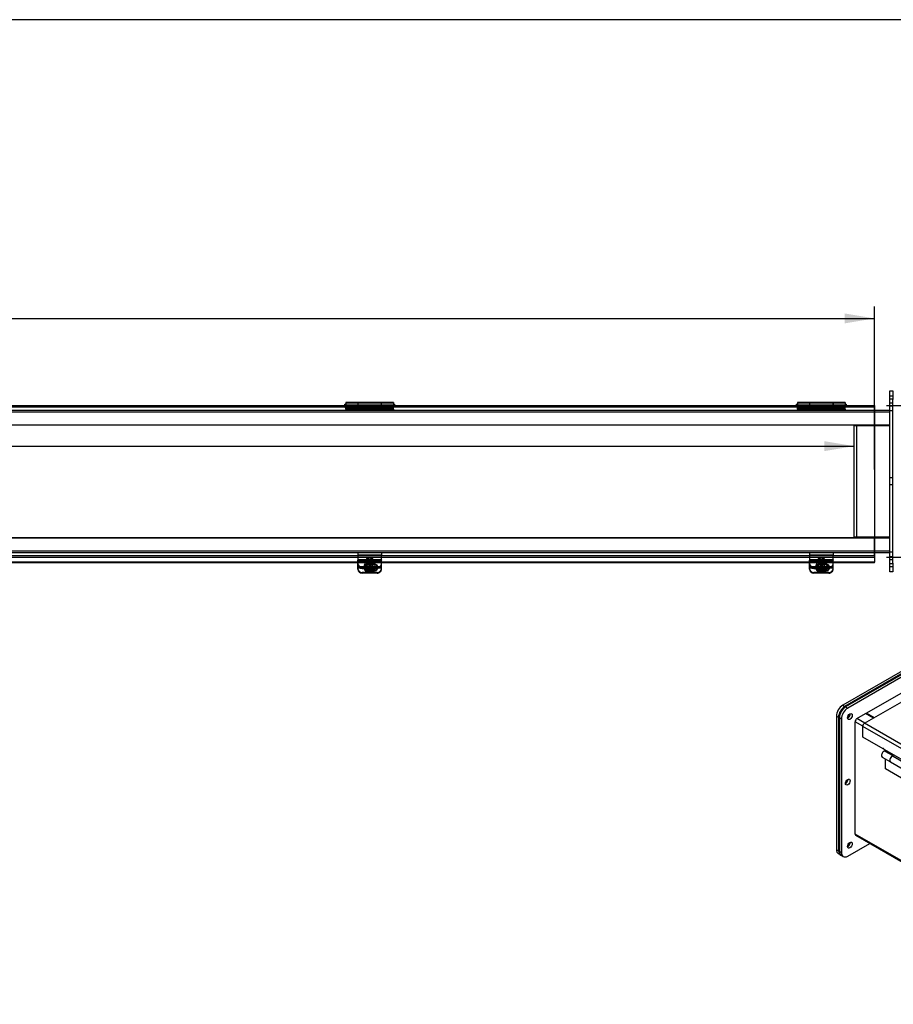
# Model space of a CAD drawing. Header units: inches. Extents: x 1 to 240, y -1 to 159.
# Tile 8 of 14: x 111 to 148, y 118 to 159. Entities that reach past the tile are written whole.
import ezdxf
from ezdxf.enums import TextEntityAlignment as Align
from ezdxf.lldxf.tags import DXFTag

# ---------------------------------------------------------------- set-up
doc = ezdxf.new("R2010")
doc.units = ezdxf.units.IN
doc.header["$MEASUREMENT"] = 0
for name, color, linetype in [('COM40176', 7, 'Continuous'), ('COM52631', 7, 'Continuous'), ('COM70666-2', 7, 'Continuous'), ('COM70693-12', 7, 'Continuous'), ('COM70694-12', 7, 'Continuous'), ('COM70695-2', 7, 'Continuous'), ('Default', 7, 'Continuous'), ('GSK10437', 7, 'Continuous'), ('GSK11095', 7, 'Continuous'), ('HNG86641-1', 7, 'Continuous'), ('HNG86641-2', 7, 'Continuous'), ('HNG86641-3', 7, 'Continuous'), ('SCS19420', 7, 'Continuous')]:
    doc.layers.add(name, color=color, linetype=linetype)
doc.styles.add('SEACAD_Times_New_Roman', font='times.ttf')
tags = doc.linetypes.add('HIDDEN2', pattern=[0.1875, 0.125, -0.0625]).pattern_tags.tags
tags[6:7] = [DXFTag(74, 4), DXFTag(75, 0), DXFTag(340, '0'), DXFTag(46, 0.0), DXFTag(50, 0.0), DXFTag(44, 0.0), DXFTag(45, 0.0)]
tags[4:5] = [DXFTag(74, 4), DXFTag(75, 0), DXFTag(340, '0'), DXFTag(46, 0.0), DXFTag(50, 0.0), DXFTag(44, 0.0), DXFTag(45, 0.0)]
doc.dimstyles.new('HAMMOND_(STH_-_240x160)', dxfattribs={"dimtxt": 1, "dimasz": 1.25, "dimexe": 0.5, "dimexo": 0.5, "dimgap": 0.25, "dimtad": 0, "dimtih": 1, "dimtoh": 1, "dimzin": 0, "dimdsep": 46, "dimtxsty": 'SEACAD_Times_New_Roman', "dimblk1": '_SE_FILLED', "dimblk2": '_SE_FILLED', "dimsah": 1, "dimcen": 0.5, "dimadec": 0, "dimazin": 0, "dimtfac": 0.8, "dimtofl": 0, "dimtmove": 0, "dimatfit": 3, "dimfxl": 1, "dimtolj": 1, "dimtzin": 0, "dimarcsym": 0})

# ---------------------------------------------------------------- blocks, each defined once
blk = doc.blocks.new('SE2')
at = {"layer": 'COM40176', "color": 7, "linetype": 'HIDDEN2'}
for p, q in [((125.415, 136.471), (125.415, 136.479)), ((126.415, 136.479), (125.415, 136.479)), ((125.415, 136.471), (125.415, 136.46)), ((126.415, 136.455), (125.415, 136.455)), ((126.415, 136.422), (125.415, 136.422)), ((126.118, 136.295), (125.837, 136.295)), ((126.415, 136.471), (126.415, 136.479)), ((126.415, 136.471), (126.415, 136.46)), ((144.415, 136.471), (144.415, 136.479)), ((145.415, 136.479), (144.415, 136.479)), ((144.415, 136.471), (144.415, 136.46)), ((145.415, 136.455), (144.415, 136.455)), ((145.415, 136.422), (144.415, 136.422)), ((145.118, 136.295), (144.837, 136.295)), ((145.415, 136.471), (145.415, 136.479)), ((145.415, 136.471), (145.415, 136.46)), ((125.415, 136.198), (126.415, 136.198)), ((125.891, 135.941), (125.603, 135.941)), ((125.697, 136.168), (125.697, 136.144)), ((126.118, 136.271), (125.837, 136.271)), ((125.837, 136.04), (126.113, 136.04)), ((125.837, 136.016), (126.094, 136.016)), ((126.227, 135.941), (125.939, 135.941)), ((126.259, 136.144), (126.259, 136.168)), ((144.415, 136.198), (145.415, 136.198)), ((144.891, 135.941), (144.603, 135.941)), ((144.697, 136.168), (144.697, 136.144)), ((145.118, 136.271), (144.837, 136.271)), ((144.837, 136.04), (145.113, 136.04)), ((144.837, 136.016), (145.094, 136.016)), ((145.227, 135.941), (144.939, 135.941)), ((145.259, 136.144), (145.259, 136.168))]:
    blk.add_line(p, q, dxfattribs=at)
at = {"layer": 'COM40176', "color": 7, "linetype": 'Continuous'}
for p, q in [((125.415, 136.234), (125.415, 136.46)), ((126.415, 136.46), (125.415, 136.46)), ((126.415, 136.234), (126.415, 136.46)), ((144.415, 136.234), (144.415, 136.46)), ((145.415, 136.46), (144.415, 136.46)), ((145.415, 136.234), (145.415, 136.46)), ((125.415, 136.141), (125.415, 136.234)), ((125.415, 136.087), (125.415, 136.141)), ((125.415, 136.141), (126.415, 136.141)), ((126.227, 135.917), (125.603, 135.917)), ((126.094, 136.016), (126.118, 136.016)), ((126.113, 136.04), (126.118, 136.04)), ((126.415, 136.141), (126.415, 136.234)), ((126.415, 136.087), (126.415, 136.141)), ((144.415, 136.141), (144.415, 136.234)), ((144.415, 136.087), (144.415, 136.141)), ((144.415, 136.141), (145.415, 136.141)), ((145.227, 135.917), (144.603, 135.917)), ((145.094, 136.016), (145.118, 136.016)), ((145.113, 136.04), (145.118, 136.04)), ((145.415, 136.141), (145.415, 136.234)), ((145.415, 136.087), (145.415, 136.141))]:
    blk.add_line(p, q, dxfattribs=at)
at = {"layer": 'COM40176', "color": 7, "linetype": 'HIDDEN2'}
for centre, major_axis, start_param, end_param in [((125.837, 136.168), (0.14, 0), 1.570796, 4.712389), ((126.118, 136.168), (-0.14, 0), 2.930417, 4.712389), ((144.837, 136.168), (0.14, 0), 1.570796, 4.712389), ((145.118, 136.168), (-0.14, 0), 2.930417, 4.712389), ((125.603, 136.111), (0.188, 0), 3.141593, 4.712389), ((125.837, 136.144), (0.14, 0), 1.570796, 4.712389), ((126.118, 136.144), (-0.14, 0), 3.121159, 4.712389), ((126.227, 136.111), (0.188, 0), 4.712389, 6.283185), ((144.603, 136.111), (0.188, 0), 3.141593, 4.712389), ((144.837, 136.144), (0.14, 0), 1.570796, 4.712389), ((145.118, 136.144), (-0.14, 0), 3.121159, 4.712389), ((145.227, 136.111), (0.188, 0), 4.712389, 6.283185)]:
    blk.add_ellipse(centre, major_axis=major_axis, ratio=0.906308, start_param=start_param, end_param=end_param, dxfattribs=at)
at = {"layer": 'COM40176', "color": 7, "linetype": 'Continuous'}
for centre, major_axis, start_param, end_param in [((125.603, 136.087), (-0.188, 0), 0, 1.570796), ((126.118, 136.168), (-0.14, 0), 1.570796, 2.930417), ((126.118, 136.144), (-0.14, 0), 1.570796, 3.121159), ((126.227, 136.087), (-0.188, 0), 1.570796, 3.141593), ((144.603, 136.087), (-0.188, 0), 0, 1.570796), ((145.118, 136.168), (-0.14, 0), 1.570796, 2.930417), ((145.118, 136.144), (-0.14, 0), 1.570796, 3.121159), ((145.227, 136.087), (-0.188, 0), 1.570796, 3.141593)]:
    blk.add_ellipse(centre, major_axis=major_axis, ratio=0.906308, start_param=start_param, end_param=end_param, dxfattribs=at)
at = {"layer": 'COM52631', "color": 7, "linetype": 'HIDDEN2'}
for p, q in [((125.415, 136.781), (125.415, 136.686)), ((126.415, 136.781), (126.415, 136.686)), ((144.415, 136.781), (144.415, 136.686)), ((145.415, 136.781), (145.415, 136.686)), ((125.415, 136.686), (126.415, 136.686)), ((125.415, 136.686), (125.415, 136.658)), ((125.415, 136.658), (125.415, 136.479)), ((125.808, 136.384), (125.808, 136.344)), ((126.021, 136.344), (126.021, 136.384)), ((126.415, 136.658), (126.415, 136.686)), ((126.415, 136.479), (126.415, 136.658)), ((144.415, 136.686), (145.415, 136.686)), ((144.415, 136.686), (144.415, 136.658)), ((144.415, 136.658), (144.415, 136.479)), ((144.808, 136.384), (144.808, 136.344)), ((145.021, 136.344), (145.021, 136.384)), ((145.415, 136.658), (145.415, 136.686)), ((145.415, 136.479), (145.415, 136.658)), ((125.603, 136.158), (126.227, 136.158)), ((125.603, 136.118), (126.149, 136.118)), ((144.603, 136.158), (145.227, 136.158)), ((144.603, 136.118), (145.149, 136.118))]:
    blk.add_line(p, q, dxfattribs=at)
at = {"layer": 'COM52631', "color": 7, "linetype": 'Continuous'}
for p, q in [((126.149, 136.118), (126.227, 136.118)), ((145.149, 136.118), (145.227, 136.118))]:
    blk.add_line(p, q, dxfattribs=at)
at = {"layer": 'COM52631', "color": 7, "linetype": 'HIDDEN2'}
for centre, start_param, end_param in [((125.603, 136.328), 0, 1.570796), ((126.227, 136.328), 1.570796, 3.141593), ((144.603, 136.328), 0, 1.570796), ((145.227, 136.328), 1.570796, 3.141593), ((125.603, 136.288), 0, 1.570796), ((126.227, 136.288), 1.684063, 3.141593), ((144.603, 136.288), 0, 1.570796), ((145.227, 136.288), 1.68406, 3.141593)]:
    blk.add_ellipse(centre, major_axis=(-0.188, 0), ratio=0.906308, start_param=start_param, end_param=end_param, dxfattribs=at)
for centre, major_axis in [((125.915, 136.384), (-0.107, 0)), ((125.915, 136.344), (-0.107, 0)), ((144.915, 136.384), (0.107, 0)), ((144.915, 136.344), (0.107, 0))]:
    blk.add_ellipse(centre, major_axis=major_axis, ratio=0.906308, dxfattribs=at)
at = {"layer": 'COM52631', "color": 7, "linetype": 'Continuous'}
for centre, end_param in [((126.227, 136.288), 1.684063), ((145.227, 136.288), 1.68406)]:
    blk.add_ellipse(centre, major_axis=(-0.188, 0), ratio=0.906308, start_param=1.570796, end_param=end_param, dxfattribs=at)
at = {"layer": 'COM70666-2', "color": 7, "linetype": 'Continuous'}
for p, q in [((147.79, 143.219), (147.79, 143.594)), ((147.79, 143.594), (147.915, 143.594)), ((147.915, 143.594), (147.915, 143.219)), ((147.79, 136.344), (147.79, 143.219)), ((147.915, 136.344), (147.915, 143.219)), ((147.79, 135.969), (147.79, 136.344)), ((147.915, 136.344), (147.915, 135.969)), ((147.915, 135.969), (147.79, 135.969))]:
    blk.add_line(p, q, dxfattribs=at)
at = {"layer": 'COM70666-2', "color": 7, "linetype": 'HIDDEN2'}
for p, q in [((147.915, 143.359), (147.79, 143.359)), ((147.915, 143.234), (147.79, 143.234)), ((147.79, 143.078), (147.915, 143.078)), ((147.79, 142.953), (147.915, 142.953)), ((147.915, 142.75), (147.79, 142.75)), ((147.915, 139.922), (147.79, 139.922)), ((147.79, 139.641), (147.915, 139.641)), ((147.79, 136.813), (147.915, 136.813)), ((147.915, 136.609), (147.79, 136.609)), ((147.915, 136.484), (147.79, 136.484)), ((147.79, 136.328), (147.915, 136.328)), ((147.79, 136.203), (147.915, 136.203))]:
    blk.add_line(p, q, dxfattribs=at)
at = {"layer": 'COM70693-12', "color": 7, "linetype": 'HIDDEN2'}
for p, q in [((28.04, 142.709), (147.79, 142.709)), ((28.681, 142.781), (147.149, 142.781)), ((28.681, 142.156), (147.149, 142.156)), ((28.681, 137.406), (147.149, 137.406)), ((28.04, 136.853), (147.79, 136.853)), ((28.681, 136.781), (147.149, 136.781))]:
    blk.add_line(p, q, dxfattribs=at)
at = {"layer": 'COM70693-12', "color": 7, "linetype": 'Continuous'}
for p, q in [((147.149, 142.781), (147.79, 142.781)), ((147.149, 142.156), (147.79, 142.156)), ((147.149, 137.406), (147.79, 137.406)), ((147.149, 136.781), (147.79, 136.781))]:
    blk.add_line(p, q, dxfattribs=at)
at = {"layer": 'COM70694-12', "color": 7, "linetype": 'Continuous'}
for p, q in [((28.681, 142.968), (147.149, 142.968)), ((147.149, 142.968), (147.149, 142.86)), ((147.149, 142.86), (147.149, 136.701)), ((28.681, 136.593), (147.149, 136.593)), ((125.415, 136.374), (107.415, 136.374)), ((125.415, 136.357), (107.415, 136.357)), ((144.415, 136.374), (126.415, 136.374)), ((144.415, 136.357), (126.415, 136.357)), ((147.149, 136.374), (145.415, 136.374)), ((147.149, 136.357), (145.415, 136.357)), ((147.149, 136.701), (147.149, 136.593)), ((147.149, 136.593), (147.149, 136.548)), ((147.149, 136.548), (147.149, 136.374)), ((147.149, 136.357), (147.149, 136.374))]:
    blk.add_line(p, q, dxfattribs=at)
at = {"layer": 'COM70694-12', "color": 7, "linetype": 'HIDDEN2'}
for p, q in [((124.885, 142.896), (124.885, 142.968)), ((124.945, 142.968), (124.945, 142.896)), ((126.885, 142.896), (126.885, 142.968)), ((126.945, 142.968), (126.945, 142.896)), ((143.885, 142.896), (143.885, 142.968)), ((143.945, 142.968), (143.945, 142.896)), ((145.885, 142.896), (145.885, 142.968)), ((145.945, 142.968), (145.945, 142.896)), ((126.415, 136.374), (125.415, 136.374)), ((126.415, 136.357), (125.415, 136.357)), ((145.415, 136.374), (144.415, 136.374)), ((145.415, 136.357), (144.415, 136.357))]:
    blk.add_line(p, q, dxfattribs=at)
at = {"layer": 'COM70695-2', "color": 7, "linetype": 'HIDDEN2'}
for p, q in [((146.29, 137.437), (146.29, 142.125)), ((146.29, 142.125), (147.149, 142.125)), ((147.149, 137.437), (146.29, 137.437))]:
    blk.add_line(p, q, dxfattribs=at)
at = {"layer": 'COM70695-2', "color": 7, "linetype": 'Continuous'}
for p, q in [((147.149, 142.125), (147.79, 142.125)), ((147.79, 137.437), (147.149, 137.437))]:
    blk.add_line(p, q, dxfattribs=at)
at = {"layer": 'GSK11095', "color": 7, "linetype": 'HIDDEN2'}
for p, q in [((147.149, 142.896), (28.681, 142.896)), ((147.149, 142.146), (28.681, 142.146)), ((146.399, 142.146), (147.149, 142.146)), ((146.399, 142.146), (146.399, 142.146)), ((146.399, 142.146), (146.399, 137.415)), ((28.681, 137.415), (147.149, 137.415)), ((146.399, 137.415), (147.149, 137.415)), ((146.399, 137.415), (146.399, 137.415)), ((28.681, 136.665), (147.149, 136.665))]:
    blk.add_line(p, q, dxfattribs=at)
at = {"layer": 'GSK11095', "color": 7, "linetype": 'Continuous'}
for p, q in [((147.149, 142.896), (147.149, 142.146)), ((147.149, 142.896), (147.149, 142.896)), ((147.149, 142.896), (147.149, 142.896)), ((147.149, 142.146), (147.149, 142.146)), ((147.149, 142.146), (147.149, 142.146)), ((147.149, 137.415), (147.149, 137.415)), ((147.149, 137.415), (147.149, 137.415)), ((147.149, 136.665), (147.149, 137.415)), ((147.149, 136.665), (147.149, 136.665)), ((147.149, 136.665), (147.149, 136.665))]:
    blk.add_line(p, q, dxfattribs=at)
at = {"layer": 'HNG86641-1', "color": 7, "linetype": 'Continuous'}
for p, q in [((125.419, 143.096), (125.419, 142.968)), ((126.411, 143.096), (125.419, 143.096)), ((126.411, 142.968), (126.411, 143.096)), ((144.419, 143.096), (144.419, 142.968)), ((145.411, 143.096), (144.419, 143.096)), ((145.411, 142.968), (145.411, 143.096))]:
    blk.add_line(p, q, dxfattribs=at)
at = {"layer": 'HNG86641-1', "color": 7, "linetype": 'HIDDEN2'}
for p, q in [((126.411, 143.021), (125.419, 143.021)), ((125.419, 142.968), (125.419, 142.901)), ((126.411, 142.932), (125.419, 142.932)), ((126.411, 142.901), (126.411, 142.968)), ((145.411, 143.021), (144.419, 143.021)), ((144.419, 142.968), (144.419, 142.901)), ((145.411, 142.932), (144.419, 142.932)), ((145.411, 142.901), (145.411, 142.968)), ((124.915, 142.821), (124.915, 142.896)), ((126.915, 142.821), (124.915, 142.821)), ((126.411, 142.901), (125.419, 142.901)), ((125.419, 142.896), (125.419, 142.901)), ((125.419, 142.896), (125.419, 142.821)), ((126.411, 142.901), (126.411, 142.896)), ((126.411, 142.896), (126.411, 142.821)), ((126.915, 142.821), (126.915, 142.896)), ((143.915, 142.821), (143.915, 142.896)), ((145.915, 142.821), (143.915, 142.821)), ((145.411, 142.901), (144.419, 142.901)), ((144.419, 142.896), (144.419, 142.901)), ((144.419, 142.896), (144.419, 142.821)), ((145.411, 142.901), (145.411, 142.896)), ((145.411, 142.896), (145.411, 142.821)), ((145.915, 142.821), (145.915, 142.896))]:
    blk.add_line(p, q, dxfattribs=at)
at = {"layer": 'HNG86641-2', "color": 7, "linetype": 'Continuous'}
for p, q in [((124.915, 143.096), (124.915, 142.968)), ((125.411, 143.096), (124.915, 143.096)), ((125.411, 143.096), (125.411, 142.968)), ((126.419, 142.968), (126.419, 143.096)), ((126.915, 143.096), (126.419, 143.096)), ((126.915, 143.096), (126.915, 142.968)), ((143.915, 143.096), (143.915, 142.968)), ((144.411, 143.096), (143.915, 143.096)), ((144.411, 143.096), (144.411, 142.968)), ((145.419, 142.968), (145.419, 143.096)), ((145.915, 143.096), (145.419, 143.096)), ((145.915, 143.096), (145.915, 142.968))]:
    blk.add_line(p, q, dxfattribs=at)
at = {"layer": 'HNG86641-2', "color": 7, "linetype": 'HIDDEN2'}
for p, q in [((125.411, 143.021), (124.915, 143.021)), ((124.915, 142.968), (124.915, 142.896)), ((125.411, 142.968), (125.411, 142.823)), ((126.915, 143.021), (126.419, 143.021)), ((126.419, 142.823), (126.419, 142.968)), ((126.915, 142.968), (126.915, 142.896)), ((144.411, 143.021), (143.915, 143.021)), ((143.915, 142.968), (143.915, 142.896)), ((144.411, 142.968), (144.411, 142.823)), ((145.915, 143.021), (145.419, 143.021)), ((145.419, 142.823), (145.419, 142.968)), ((145.915, 142.968), (145.915, 142.896)), ((124.915, 142.921), (125.411, 142.921)), ((124.915, 142.875), (125.411, 142.875)), ((124.915, 142.856), (126.915, 142.856)), ((124.915, 142.821), (124.915, 142.781)), ((126.419, 142.865), (125.411, 142.865)), ((125.411, 142.823), (125.411, 142.788)), ((125.411, 142.788), (126.419, 142.788)), ((126.419, 142.921), (126.915, 142.921)), ((126.419, 142.875), (126.915, 142.875)), ((126.419, 142.788), (126.419, 142.823)), ((126.915, 142.821), (126.915, 142.781)), ((143.915, 142.921), (144.411, 142.921)), ((143.915, 142.875), (144.411, 142.875)), ((143.915, 142.856), (145.915, 142.856)), ((143.915, 142.821), (143.915, 142.781)), ((145.419, 142.865), (144.411, 142.865)), ((144.411, 142.823), (144.411, 142.788)), ((144.411, 142.788), (145.419, 142.788)), ((145.419, 142.921), (145.915, 142.921)), ((145.419, 142.875), (145.915, 142.875)), ((145.419, 142.788), (145.419, 142.823)), ((145.915, 142.821), (145.915, 142.781))]:
    blk.add_line(p, q, dxfattribs=at)
at = {"layer": 'HNG86641-3', "color": 7, "linetype": 'Continuous'}
for p, q in [((124.915, 143.021), (124.902, 143.021)), ((125.419, 143.021), (125.411, 143.021)), ((126.419, 143.021), (126.411, 143.021)), ((126.927, 143.021), (126.915, 143.021)), ((143.915, 143.021), (143.902, 143.021)), ((144.419, 143.021), (144.411, 143.021)), ((145.419, 143.021), (145.411, 143.021)), ((145.927, 143.021), (145.915, 143.021))]:
    blk.add_line(p, q, dxfattribs=at)
at = {"layer": 'HNG86641-3', "color": 7, "linetype": 'HIDDEN2'}
for p, q in [((125.411, 143.021), (124.915, 143.021)), ((126.411, 143.021), (125.419, 143.021)), ((126.915, 143.021), (126.419, 143.021)), ((144.411, 143.021), (143.915, 143.021)), ((145.411, 143.021), (144.419, 143.021)), ((145.915, 143.021), (145.419, 143.021))]:
    blk.add_line(p, q, dxfattribs=at)
for centre, start, end in [((124.902, 142.958), 171.2572, 270), ((126.927, 142.958), 270, 0), ((126.927, 142.958), 0, 8.7428), ((143.902, 142.958), 171.2572, 270), ((145.927, 142.958), 270, 0), ((145.927, 142.958), 0, 8.7428)]:
    blk.add_arc(centre, 0.0625, start, end, dxfattribs=at)
at = {"layer": 'HNG86641-3', "color": 7, "linetype": 'Continuous'}
for centre, start, end in [((124.902, 142.958), 90, 171.2572), ((126.927, 142.958), 8.7428, 90), ((143.902, 142.958), 90, 171.2572), ((145.927, 142.958), 8.7428, 90)]:
    blk.add_arc(centre, 0.0625, start, end, dxfattribs=at)
at = {"layer": 'SCS19420', "color": 7, "linetype": 'HIDDEN2'}
for p, q in [((125.79, 136.477), (125.79, 136.193)), ((126.04, 136.193), (126.04, 136.477)), ((144.79, 136.477), (144.79, 136.193)), ((145.04, 136.193), (145.04, 136.477)), ((125.675, 136.181), (125.675, 136.168)), ((125.855, 136.179), (125.689, 136.179)), ((125.855, 136.151), (125.801, 136.151)), ((125.838, 136.193), (125.838, 136.174)), ((125.838, 136.193), (125.888, 136.193)), ((125.838, 136.174), (125.838, 136.173)), ((125.855, 136.174), (125.838, 136.174)), ((125.838, 136.173), (125.838, 136.141)), ((125.888, 136.147), (125.838, 136.147)), ((125.869, 136.193), (125.855, 136.179)), ((125.855, 136.178), (125.855, 136.179)), ((125.855, 136.178), (125.855, 136.151)), ((125.888, 136.174), (125.855, 136.174)), ((125.855, 136.151), (125.88, 136.173)), ((125.95, 136.264), (125.88, 136.264)), ((125.88, 136.264), (125.88, 136.232)), ((125.88, 136.232), (125.88, 136.222)), ((125.88, 136.222), (125.88, 136.173)), ((125.888, 136.238), (125.888, 136.219)), ((125.888, 136.238), (125.938, 136.238)), ((125.938, 136.219), (125.888, 136.219)), ((125.888, 136.219), (125.888, 136.174)), ((125.888, 136.147), (125.888, 136.141)), ((125.938, 136.238), (125.938, 136.219)), ((125.938, 136.174), (125.938, 136.219)), ((125.938, 136.193), (125.988, 136.193)), ((125.975, 136.174), (125.938, 136.174)), ((125.938, 136.147), (125.938, 136.141)), ((125.988, 136.147), (125.938, 136.147)), ((125.95, 136.264), (125.95, 136.232)), ((125.95, 136.222), (125.95, 136.232)), ((125.95, 136.173), (125.95, 136.222)), ((125.95, 136.173), (125.975, 136.151)), ((125.975, 136.179), (125.961, 136.193)), ((125.975, 136.179), (125.975, 136.178)), ((126.141, 136.179), (125.975, 136.179)), ((125.975, 136.151), (125.975, 136.178)), ((125.988, 136.174), (125.975, 136.174)), ((126.029, 136.151), (125.975, 136.151)), ((125.988, 136.193), (125.988, 136.174)), ((125.988, 136.173), (125.988, 136.174)), ((125.988, 136.141), (125.988, 136.173)), ((126.155, 136.168), (126.155, 136.181)), ((144.675, 136.181), (144.675, 136.168)), ((144.855, 136.179), (144.689, 136.179)), ((144.855, 136.151), (144.801, 136.151)), ((144.838, 136.193), (144.838, 136.174)), ((144.838, 136.193), (144.888, 136.193)), ((144.838, 136.174), (144.838, 136.173)), ((144.855, 136.174), (144.838, 136.174)), ((144.838, 136.173), (144.838, 136.141)), ((144.888, 136.147), (144.838, 136.147)), ((144.869, 136.193), (144.855, 136.179)), ((144.855, 136.178), (144.855, 136.179)), ((144.855, 136.178), (144.855, 136.151)), ((144.888, 136.174), (144.855, 136.174)), ((144.855, 136.151), (144.88, 136.173)), ((144.95, 136.264), (144.88, 136.264)), ((144.88, 136.264), (144.88, 136.232)), ((144.88, 136.232), (144.88, 136.222)), ((144.88, 136.222), (144.88, 136.173)), ((144.888, 136.238), (144.888, 136.219)), ((144.888, 136.238), (144.938, 136.238)), ((144.938, 136.219), (144.888, 136.219)), ((144.888, 136.219), (144.888, 136.174)), ((144.888, 136.147), (144.888, 136.141)), ((144.938, 136.238), (144.938, 136.219)), ((144.938, 136.174), (144.938, 136.219)), ((144.938, 136.193), (144.988, 136.193)), ((144.975, 136.174), (144.938, 136.174)), ((144.938, 136.147), (144.938, 136.141)), ((144.988, 136.147), (144.938, 136.147)), ((144.95, 136.264), (144.95, 136.232)), ((144.95, 136.222), (144.95, 136.232)), ((144.95, 136.173), (144.95, 136.222)), ((144.95, 136.173), (144.975, 136.151)), ((144.975, 136.179), (144.961, 136.193)), ((144.975, 136.179), (144.975, 136.178)), ((145.141, 136.179), (144.975, 136.179)), ((144.975, 136.151), (144.975, 136.178)), ((144.988, 136.174), (144.975, 136.174)), ((145.029, 136.151), (144.975, 136.151)), ((144.988, 136.193), (144.988, 136.174)), ((144.988, 136.173), (144.988, 136.174)), ((144.988, 136.141), (144.988, 136.173)), ((145.155, 136.168), (145.155, 136.181))]:
    blk.add_line(p, q, dxfattribs=at)
at = {"layer": 'SCS19420', "color": 7, "linetype": 'Continuous'}
for p, q in [((125.8, 136.087), (125.855, 136.087)), ((125.838, 136.141), (125.838, 136.128)), ((125.838, 136.128), (125.888, 136.128)), ((125.855, 136.115), (125.855, 136.128)), ((125.855, 136.087), (125.855, 136.115)), ((125.88, 136.065), (125.855, 136.087)), ((125.88, 136.098), (125.88, 136.092)), ((125.88, 136.092), (125.88, 136.065)), ((125.88, 136.065), (125.88, 136.014)), ((125.88, 136.037), (125.95, 136.037)), ((125.88, 136.014), (125.88, 136.006)), ((125.888, 136.141), (125.888, 136.128)), ((125.888, 136.128), (125.888, 136.083)), ((125.938, 136.102), (125.888, 136.102)), ((125.888, 136.083), (125.938, 136.083)), ((125.938, 136.141), (125.938, 136.128)), ((125.938, 136.128), (125.988, 136.128)), ((125.938, 136.083), (125.938, 136.128)), ((125.95, 136.092), (125.95, 136.098)), ((125.95, 136.065), (125.95, 136.092)), ((125.975, 136.087), (125.95, 136.065)), ((125.95, 136.014), (125.95, 136.065)), ((125.95, 136.006), (125.95, 136.014)), ((125.975, 136.128), (125.975, 136.115)), ((125.975, 136.115), (125.975, 136.087)), ((125.975, 136.087), (126.03, 136.087)), ((125.988, 136.128), (125.988, 136.141)), ((144.8, 136.087), (144.855, 136.087)), ((144.838, 136.141), (144.838, 136.128)), ((144.838, 136.128), (144.888, 136.128)), ((144.855, 136.115), (144.855, 136.128)), ((144.855, 136.087), (144.855, 136.115)), ((144.88, 136.065), (144.855, 136.087)), ((144.88, 136.098), (144.88, 136.092)), ((144.88, 136.092), (144.88, 136.065)), ((144.88, 136.065), (144.88, 136.014)), ((144.88, 136.037), (144.95, 136.037)), ((144.88, 136.014), (144.88, 136.006)), ((144.888, 136.141), (144.888, 136.128)), ((144.888, 136.128), (144.888, 136.083)), ((144.938, 136.102), (144.888, 136.102)), ((144.888, 136.083), (144.938, 136.083)), ((144.938, 136.141), (144.938, 136.128)), ((144.938, 136.128), (144.988, 136.128)), ((144.938, 136.083), (144.938, 136.128)), ((144.95, 136.092), (144.95, 136.098)), ((144.95, 136.065), (144.95, 136.092)), ((144.975, 136.087), (144.95, 136.065)), ((144.95, 136.014), (144.95, 136.065)), ((144.95, 136.006), (144.95, 136.014)), ((144.975, 136.128), (144.975, 136.115)), ((144.975, 136.115), (144.975, 136.087)), ((144.975, 136.087), (145.03, 136.087)), ((144.988, 136.128), (144.988, 136.141))]:
    blk.add_line(p, q, dxfattribs=at)
for centre, radius, start, end in [((125.707, 136.13), 0.0223, 184.8988, 222.8675), ((125.789, 136.274), 0.187, 238.3771, 273.3186), ((125.915, 141.817), 5.811, 269.6549, 270.3451), ((126.042, 136.269), 0.182, 266.1841, 302.1202), ((126.123, 136.13), 0.0223, 317.1374, 355.0963), ((144.707, 136.13), 0.0223, 184.8988, 222.8675), ((144.789, 136.274), 0.187, 238.3771, 273.3186), ((144.915, 141.817), 5.811, 269.6549, 270.3451), ((145.042, 136.269), 0.182, 266.1841, 302.1202), ((145.123, 136.13), 0.0223, 317.1374, 355.0963)]:
    blk.add_arc(centre, radius, start, end, dxfattribs=at)
at = {"layer": 'SCS19420', "color": 7, "linetype": 'HIDDEN2'}
for centre, radius, start, end in [((125.788, 136.333), 0.183, 237.9577, 273.8444), ((125.915, 140.296), 4.063, 269.5065, 270.4935), ((126.039, 136.344), 0.194, 267.1603, 301.0377), ((144.788, 136.333), 0.183, 237.9577, 273.8444), ((144.915, 140.296), 4.063, 269.5065, 270.4935), ((145.039, 136.344), 0.194, 267.1603, 301.0377)]:
    blk.add_arc(centre, radius, start, end, dxfattribs=at)
for centre, major_axis in [((125.915, 136.477), (-0.125, 0)), ((125.915, 136.193), (-0.125, 0)), ((125.915, 136.502), (0.065, 0)), ((144.915, 136.477), (-0.125, 0)), ((144.915, 136.193), (-0.125, 0)), ((144.915, 136.502), (-0.065, 0))]:
    blk.add_ellipse(centre, major_axis=major_axis, ratio=0.906308, dxfattribs=at)
for centre, major_axis, start_param, end_param in [((125.915, 136.181), (0.24, 0), 0, 0.58397), ((144.915, 136.181), (-0.24, 0), 2.864852, 3.725562), ((125.915, 136.181), (0.24, 0), 2.81217, 3.141593), ((125.915, 136.149), (0.231, 0), 3.027001, 3.181561), ((125.915, 136.181), (0.24, 0), 5.683863, 5.98907), ((125.915, 136.149), (-0.231, 0), 3.101624, 3.256184), ((125.915, 136.181), (0.24, 0), 6.006445, 6.283185), ((144.915, 136.181), (-0.24, 0), 5.953763, 6.283185), ((144.915, 136.149), (0.231, 0), 3.027001, 3.181561), ((144.915, 136.181), (-0.24, 0), 2.542271, 2.847478), ((144.915, 136.149), (-0.231, 0), 3.101624, 3.256184)]:
    blk.add_ellipse(centre, major_axis=major_axis, ratio=0.906308, start_param=start_param, end_param=end_param, dxfattribs=at)
at = {"layer": 'SCS19420', "color": 7, "linetype": 'Continuous'}
for centre, major_axis, start_param, end_param in [((125.915, 136.149), (0.231, 0), 3.181561, 3.243651), ((125.915, 136.149), (-0.231, 0), 3.039534, 3.101624), ((144.915, 136.149), (0.231, 0), 3.181561, 3.243651), ((144.915, 136.149), (-0.231, 0), 3.039534, 3.101624)]:
    blk.add_ellipse(centre, major_axis=major_axis, ratio=0.906308, start_param=start_param, end_param=end_param, dxfattribs=at)
at = {"layer": 'SCS19420', "color": 7, "linetype": 'HIDDEN2'}
for points, knots in [([(126.114, 136.303), (126.11, 136.309), (126.1, 136.323), (126.077, 136.344), (126.048, 136.365), (126.015, 136.382), (125.98, 136.394), (125.943, 136.4), (125.906, 136.402), (125.869, 136.398), (125.832, 136.388), (125.798, 136.374), (125.767, 136.355), (125.739, 136.332), (125.716, 136.305), (125.698, 136.278), (125.692, 136.261), (125.689, 136.253)], [0, 0, 0, 0, 0.039412, 0.10913, 0.179006, 0.24903, 0.319178, 0.389424, 0.459743, 0.530113, 0.600508, 0.670902, 0.741265, 0.811558, 0.88174, 0.951769, 1, 1, 1, 1]), ([(145.114, 136.303), (145.11, 136.309), (145.1, 136.323), (145.077, 136.344), (145.048, 136.365), (145.015, 136.382), (144.98, 136.394), (144.943, 136.4), (144.906, 136.402), (144.869, 136.398), (144.832, 136.388), (144.798, 136.374), (144.767, 136.355), (144.739, 136.332), (144.716, 136.305), (144.698, 136.278), (144.692, 136.261), (144.689, 136.253)], [0, 0, 0, 0, 0.039412, 0.10913, 0.179006, 0.24903, 0.319178, 0.389424, 0.459743, 0.530113, 0.600508, 0.670902, 0.741265, 0.811558, 0.88174, 0.951769, 1, 1, 1, 1]), ([(125.676, 136.169), (125.676, 136.16), (125.676, 136.151), (125.676, 136.142), (125.677, 136.141)], [0, 0, 0, 0, 0.03248869, 0.03852271, 0.03852271, 0.03852271, 0.03852271]), ([(125.685, 136.173), (125.686, 136.176), (125.686, 136.178), (125.689, 136.179), (125.69, 136.179), (125.691, 136.178)], [0, 0, 0, 0, 0.5, 0.5, 1, 1, 1, 1]), ([(125.88, 136.204), (125.875, 136.199), (125.87, 136.195), (125.863, 136.187), (125.861, 136.185), (125.858, 136.181), (125.857, 136.18), (125.856, 136.177), (125.855, 136.175), (125.855, 136.174)], [0, 0, 0, 0, 0.5, 0.5, 0.75, 0.75, 0.875, 0.875, 1, 1, 1, 1]), ([(125.975, 136.174), (125.975, 136.175), (125.974, 136.177), (125.973, 136.18), (125.972, 136.181), (125.969, 136.185), (125.967, 136.187), (125.96, 136.195), (125.955, 136.199), (125.95, 136.204)], [0, 0, 0, 0, 0.125, 0.125, 0.25, 0.25, 0.5, 0.5, 1, 1, 1, 1]), ([(126.139, 136.178), (126.14, 136.179), (126.141, 136.179), (126.144, 136.178), (126.144, 136.176), (126.145, 136.173)], [0, 0, 0, 0, 0.5, 0.5, 1, 1, 1, 1]), ([(126.153, 136.141), (126.154, 136.144), (126.155, 136.154), (126.155, 136.162), (126.155, 136.168)], [0.96193963, 0.96193963, 0.96193963, 0.96193963, 0.97686846, 1, 1, 1, 1]), ([(144.676, 136.169), (144.676, 136.16), (144.676, 136.151), (144.676, 136.142), (144.677, 136.141)], [0, 0, 0, 0, 0.03248869, 0.03852271, 0.03852271, 0.03852271, 0.03852271]), ([(144.685, 136.173), (144.686, 136.176), (144.686, 136.178), (144.689, 136.179), (144.69, 136.179), (144.691, 136.178)], [0, 0, 0, 0, 0.5, 0.5, 1, 1, 1, 1]), ([(144.88, 136.204), (144.875, 136.199), (144.87, 136.195), (144.863, 136.187), (144.861, 136.185), (144.858, 136.181), (144.857, 136.18), (144.856, 136.177), (144.855, 136.175), (144.855, 136.174)], [0, 0, 0, 0, 0.5, 0.5, 0.75, 0.75, 0.875, 0.875, 1, 1, 1, 1]), ([(144.975, 136.174), (144.975, 136.175), (144.974, 136.177), (144.973, 136.18), (144.972, 136.181), (144.969, 136.185), (144.967, 136.187), (144.96, 136.195), (144.955, 136.199), (144.95, 136.204)], [0, 0, 0, 0, 0.125, 0.125, 0.25, 0.25, 0.5, 0.5, 1, 1, 1, 1]), ([(145.139, 136.178), (145.14, 136.179), (145.141, 136.179), (145.144, 136.178), (145.144, 136.176), (145.145, 136.173)], [0, 0, 0, 0, 0.5, 0.5, 1, 1, 1, 1]), ([(145.153, 136.141), (145.154, 136.144), (145.155, 136.154), (145.155, 136.162), (145.155, 136.168)], [0.96193963, 0.96193963, 0.96193963, 0.96193963, 0.97686846, 1, 1, 1, 1])]:
    blk.add_open_spline(points, degree=3, knots=knots, dxfattribs=at)
at = {"layer": 'SCS19420', "color": 7, "linetype": 'Continuous'}
for points, knots in [([(125.677, 136.141), (125.678, 136.131), (125.682, 136.109), (125.694, 136.077), (125.711, 136.045), (125.733, 136.017), (125.76, 135.993), (125.79, 135.972), (125.823, 135.956), (125.859, 135.945), (125.896, 135.939), (125.933, 135.939), (125.971, 135.945), (126.007, 135.956), (126.041, 135.972), (126.072, 135.994), (126.099, 136.019), (126.121, 136.049), (126.138, 136.081), (126.148, 136.112), (126.152, 136.133), (126.153, 136.141)], [0.0385227, 0.0385227, 0.0385227, 0.0385227, 0.0811126, 0.1296174, 0.1781309, 0.226773, 0.2756419, 0.3248048, 0.3742945, 0.4241118, 0.4742329, 0.5246175, 0.575213, 0.6259337, 0.6766965, 0.7274024, 0.777943, 0.828216, 0.8781441, 0.927691, 0.9619396, 0.9619396, 0.9619396, 0.9619396]), ([(125.855, 136.128), (125.855, 136.126), (125.855, 136.125), (125.857, 136.122), (125.858, 136.121), (125.861, 136.117), (125.863, 136.114), (125.87, 136.107), (125.875, 136.102), (125.88, 136.098)], [0, 0, 0, 0, 0.125, 0.125, 0.25, 0.25, 0.5, 0.5, 1, 1, 1, 1]), ([(125.95, 136.098), (125.955, 136.102), (125.96, 136.107), (125.967, 136.114), (125.969, 136.117), (125.972, 136.121), (125.973, 136.122), (125.974, 136.125), (125.975, 136.126), (125.975, 136.128)], [0, 0, 0, 0, 0.5, 0.5, 0.75, 0.75, 0.875, 0.875, 1, 1, 1, 1]), ([(144.677, 136.141), (144.678, 136.131), (144.682, 136.109), (144.694, 136.077), (144.711, 136.045), (144.733, 136.017), (144.76, 135.993), (144.79, 135.972), (144.823, 135.956), (144.859, 135.945), (144.896, 135.939), (144.933, 135.939), (144.971, 135.945), (145.007, 135.956), (145.041, 135.972), (145.072, 135.994), (145.099, 136.019), (145.121, 136.049), (145.138, 136.081), (145.148, 136.112), (145.152, 136.133), (145.153, 136.141)], [0.0385227, 0.0385227, 0.0385227, 0.0385227, 0.0811126, 0.1296174, 0.1781309, 0.226773, 0.2756419, 0.3248048, 0.3742945, 0.4241118, 0.4742329, 0.5246175, 0.575213, 0.6259337, 0.6766965, 0.7274024, 0.777943, 0.828216, 0.8781441, 0.927691, 0.9619396, 0.9619396, 0.9619396, 0.9619396]), ([(144.855, 136.128), (144.855, 136.126), (144.855, 136.125), (144.857, 136.122), (144.858, 136.121), (144.861, 136.117), (144.863, 136.114), (144.87, 136.107), (144.875, 136.102), (144.88, 136.098)], [0, 0, 0, 0, 0.125, 0.125, 0.25, 0.25, 0.5, 0.5, 1, 1, 1, 1]), ([(144.95, 136.098), (144.955, 136.102), (144.96, 136.107), (144.967, 136.114), (144.969, 136.117), (144.972, 136.121), (144.973, 136.122), (144.974, 136.125), (144.975, 136.126), (144.975, 136.128)], [0, 0, 0, 0, 0.5, 0.5, 0.75, 0.75, 0.875, 0.875, 1, 1, 1, 1])]:
    blk.add_open_spline(points, degree=3, knots=knots, dxfattribs=at)
blk = doc.blocks.new('SE6')
at = {"layer": 'COM70666-2', "color": 7, "linetype": 'Continuous'}
for p, q in [((150.798, 133.096), (145.936, 130.29)), ((150.886, 133.045), (146.025, 130.238)), ((145.936, 130.29), (146.025, 130.238)), ((145.671, 129.83), (145.671, 124.217)), ((145.76, 129.779), (145.671, 129.83)), ((145.76, 129.779), (145.76, 124.166)), ((146.025, 124.013), (146.953, 124.549)), ((145.671, 124.217), (145.76, 124.166)), ((145.749, 124.045), (145.837, 123.994))]:
    blk.add_line(p, q, dxfattribs=at)
for centre, major_axis, start_param, end_param in [((145.936, 129.983), (-0.187, -0.325), 3.926991, 5.497787), ((146.025, 129.932), (0.188, 0.325), 0.785398, 2.356194), ((146.025, 129.932), (0.07, 0.122), 3.821986, 5.602792), ((145.936, 127.177), (0.07, 0.122), 3.821986, 5.602792), ((146.025, 124.523), (0.07, 0.122), 3.821986, 5.602792), ((145.936, 124.37), (0.187, 0.325), 2.356194, 3.141593), ((146.025, 124.319), (0.188, 0.325), 2.356194, 3.926991)]:
    blk.add_ellipse(centre, major_axis=major_axis, ratio=0.57735, start_param=start_param, end_param=end_param, dxfattribs=at)
for centre in [(146.113, 129.881), (146.025, 127.126), (146.113, 124.472)]:
    blk.add_ellipse(centre, major_axis=(0.07, 0.122), ratio=0.57735, dxfattribs=at)
at = {"layer": 'COM70693-12', "color": 7, "linetype": 'Continuous'}
for p, q in [((146.411, 129.797), (146.776, 130.008)), ((146.742, 129.606), (146.411, 129.797)), ((147.108, 129.817), (146.776, 130.008)), ((146.334, 124.942), (146.334, 129.665)), ((146.656, 129.479), (146.334, 129.665)), ((230.436, 76.386), (146.334, 124.942)), ((146.357, 124.893), (230.436, 76.35))]:
    blk.add_line(p, q, dxfattribs=at)
for centre, major_axis, start_param, end_param in [((146.411, 129.709), (-0.054, -0.0935), 3.926991, 5.497787), ((146.411, 124.987), (0.054, 0.0935), 2.356194, 3.141593)]:
    blk.add_ellipse(centre, major_axis=major_axis, ratio=0.57735, start_param=start_param, end_param=end_param, dxfattribs=at)
at = {"layer": 'COM70694-12', "color": 7, "linetype": 'Continuous'}
for p, q in [((146.732, 129.6), (151.087, 132.114)), ((146.656, 129.02), (146.656, 129.468)), ((230.425, 81.103), (146.656, 129.468)), ((230.502, 81.236), (146.732, 129.6)), ((147.507, 128.529), (146.656, 129.02)), ((147.507, 128.529), (147.528, 128.541)), ((148.921, 127.712), (147.549, 128.504))]:
    blk.add_line(p, q, dxfattribs=at)
for centre, major_axis, start_param, end_param in [((146.732, 129.512), (-0.054, -0.0935), 3.926991, 5.497787), ((147.528, 128.516), (0.015, -0.026), 0.785398, 3.926991)]:
    blk.add_ellipse(centre, major_axis=major_axis, ratio=0.57735, start_param=start_param, end_param=end_param, dxfattribs=at)
at = {"layer": 'COM70695-2', "color": 7, "linetype": 'Continuous'}
for p, q in [((146.798, 130.021), (150.113, 131.935)), ((147.13, 129.83), (146.798, 130.021)), ((146.798, 130.021), (146.798, 129.996))]:
    blk.add_line(p, q, dxfattribs=at)
at = {"layer": 'GSK10437', "color": 7, "linetype": 'Continuous'}
for p, q in [((150.674, 133.168), (145.813, 130.361)), ((150.762, 133.117), (145.901, 130.31)), ((145.813, 130.361), (145.901, 130.31)), ((145.548, 129.902), (145.548, 124.288)), ((145.548, 129.902), (145.636, 129.851)), ((145.636, 129.851), (145.636, 124.237)), ((145.548, 124.288), (145.636, 124.237)), ((145.625, 124.117), (145.714, 124.066))]:
    blk.add_line(p, q, dxfattribs=at)
for centre, major_axis, start_param, end_param in [((145.813, 130.055), (0.187, 0.325), 0.785398, 2.356194), ((145.901, 130.004), (0.187, 0.325), 0.785398, 2.356194), ((145.99, 129.953), (-0.07, -0.122), 1.077416, 2.064175), ((145.901, 127.197), (-0.07, -0.122), 1.077416, 2.064175), ((145.813, 124.441), (0.187, 0.325), 2.356194, 3.141593), ((145.99, 124.543), (-0.07, -0.122), 1.077416, 2.064175), ((145.901, 124.39), (0.187, 0.325), 2.356194, 3.23601)]:
    blk.add_ellipse(centre, major_axis=major_axis, ratio=0.57735, start_param=start_param, end_param=end_param, dxfattribs=at)
at = {"layer": 'HNG86641-1', "color": 7, "linetype": 'Continuous'}
for p, q in [((147.579, 128.487), (147.579, 128.456)), ((147.935, 128.25), (147.579, 128.456)), ((147.932, 128.22), (148.633, 127.815)), ((147.935, 128.217), (147.935, 128.25)), ((147.823, 127.975), (148.524, 127.57))]:
    blk.add_line(p, q, dxfattribs=at)
blk.add_ellipse((147.891, 128.094), major_axis=(0.069, 0.119), ratio=0.57735, start_param=0.356855, end_param=3.141593, dxfattribs=at)
at = {"layer": 'HNG86641-2', "color": 7, "linetype": 'Continuous'}
for p, q in [((147.466, 128.181), (147.817, 127.978)), ((147.935, 128.227), (147.604, 128.419)), ((147.607, 127.678), (147.607, 128.1)), ((149.021, 126.861), (147.607, 127.678))]:
    blk.add_line(p, q, dxfattribs=at)
for centre, start_param, end_param in [((147.535, 128.3), 0, 3.141593), ((147.886, 128.097), 0.24704, 3.182745)]:
    blk.add_ellipse(centre, major_axis=(0.069, 0.119), ratio=0.57735, start_param=start_param, end_param=end_param, dxfattribs=at)
blk = doc.blocks.new('DMBLK108')
at = {"layer": 'Default', "linetype": 'Continuous', "transparency": 16777216}
for points in [[(29.931, 146.843), (28.681, 146.635), (29.931, 146.427)], [(145.899, 146.843), (145.899, 146.427), (147.149, 146.635)]]:
    blk.add_hatch(color=7, dxfattribs=at).paths.add_polyline_path(points)
at = {"layer": 'Default', "color": 7, "linetype": 'Continuous', "transparency": 16777216}
for p, q in [((28.681, 143.36), (28.681, 147.135)), ((147.149, 140.28), (147.149, 147.135)), ((28.681, 146.635), (85.468, 146.635)), ((90.362, 146.635), (147.149, 146.635))]:
    blk.add_line(p, q, dxfattribs=at)
at = {"layer": 'Default', "color": 7, "linetype": 'Continuous', "transparency": 16777216, "style": 'SEACAD_Times_New_Roman'}
for s, p in [('118.47', (85.83, 147.135)), ('DOOR', (85.818, 145.635))]:
    blk.add_text(s, height=1, dxfattribs=at).set_placement(p, align=Align.TOP_LEFT)
blk = doc.blocks.new('_SE_FILLED')
at = {"color": 0}
blk.add_line((0, 0), (-1, 0), dxfattribs=at)
blk.add_solid([(0, 0), (-1, -0.1665), (-1, 0.1665), (0, 0)], dxfattribs=at)
blk = doc.blocks.new('DMBLK109')
at = {"layer": 'Default', "linetype": 'Continuous', "transparency": 16777216}
for points in [[(151.071, 141.718), (150.863, 142.968), (150.655, 141.718)], [(151.071, 137.843), (150.655, 137.843), (150.863, 136.593)]]:
    blk.add_hatch(color=7, dxfattribs=at).paths.add_polyline_path(points)
at = {"layer": 'Default', "color": 7, "linetype": 'Continuous', "transparency": 16777216}
for p, q in [((147.649, 142.968), (151.363, 142.968)), ((150.863, 142.968), (150.863, 141.361)), ((150.863, 138.511), (150.863, 136.593)), ((147.649, 136.593), (151.363, 136.593))]:
    blk.add_line(p, q, dxfattribs=at)
at = {"layer": 'Default', "color": 7, "linetype": 'Continuous', "transparency": 16777216, "style": 'SEACAD_Times_New_Roman'}
for s, p in [('6.38', (149.536, 141.011)), ('DOOR', (148.766, 139.511))]:
    blk.add_text(s, height=1, dxfattribs=at).set_placement(p, align=Align.TOP_LEFT)
blk = doc.blocks.new('DMBLK124')
at = {"layer": 'Default', "linetype": 'Continuous', "transparency": 16777216}
for points in [[(30.79, 141.053), (30.79, 141.469), (29.54, 141.261)], [(145.04, 141.053), (146.29, 141.261), (145.04, 141.469)]]:
    blk.add_hatch(color=7, dxfattribs=at).paths.add_polyline_path(points)
at = {"layer": 'Default', "color": 7, "linetype": 'Continuous', "transparency": 16777216}
for p, q in [((29.54, 141.261), (85.48, 141.261)), ((90.35, 141.261), (146.29, 141.261))]:
    blk.add_line(p, q, dxfattribs=at)
at = {"layer": 'Default', "color": 7, "linetype": 'Continuous', "transparency": 16777216, "style": 'SEACAD_Times_New_Roman'}
blk.add_text('116.75', height=1, dxfattribs=at).set_placement((85.83, 141.761), align=Align.TOP_LEFT)
blk = doc.blocks.new('BORDER')
at = {"layer": 'Default', "color": 7, "linetype": 'Continuous'}
blk.add_line((0, 27.86), (-41.86, 27.86), dxfattribs=at)

msp = doc.modelspace()

# ---------------------------------------------------------------- block references
at = {"layer": 'Default', "color": 7, "xscale": 5.7, "yscale": 5.7, "zscale": 5.7}
msp.add_blockref('BORDER', (239.562, 0.401), dxfattribs=at)
at = {"layer": 'Default'}
for name in ['SE2', 'SE6']:
    msp.add_blockref(name, (0, 0), dxfattribs=at)

# ---------------------------------------------------------------- dimensions: what is measured, and where the dimension line sits
at = {"layer": 'Default', "color": 7, "linetype": 'Continuous'}
dim = msp.add_linear_dim(base=(147.149, 146.635), p1=(28.681, 142.86), p2=(147.149, 139.78), text='\\A1;<>\\PDOOR', dimstyle='HAMMOND_(STH_-_240x160)', dxfattribs=at)
dim.commit()
dim.dimension.update_dxf_attribs({"geometry": 'DMBLK108', "text_midpoint": (87.915, 146.635), "dimtype": 160})
for base, p1, p2, angle, text, picture, middle in [((150.862999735, 142.967629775), (147.148962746, 142.967629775), (147.148962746, 136.592629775), 270, '\\A1;<>\\PDOOR', 'DMBLK109', (150.862999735, 140.510570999)), ((29.54, 141.261), (29.54, 142.125), (146.29, 142.125), 0, '\\A1;<>', 'DMBLK124', (87.915, 141.261))]:
    dim = msp.add_linear_dim(base=base, p1=p1, p2=p2, angle=angle, text=text, dimstyle='HAMMOND_(STH_-_240x160)', dxfattribs=at)
    dim.commit()
    dim.dimension.update_dxf_attribs({"geometry": picture, "text_midpoint": middle, "dimtype": 161})

doc.saveas('drawing.dxf')
